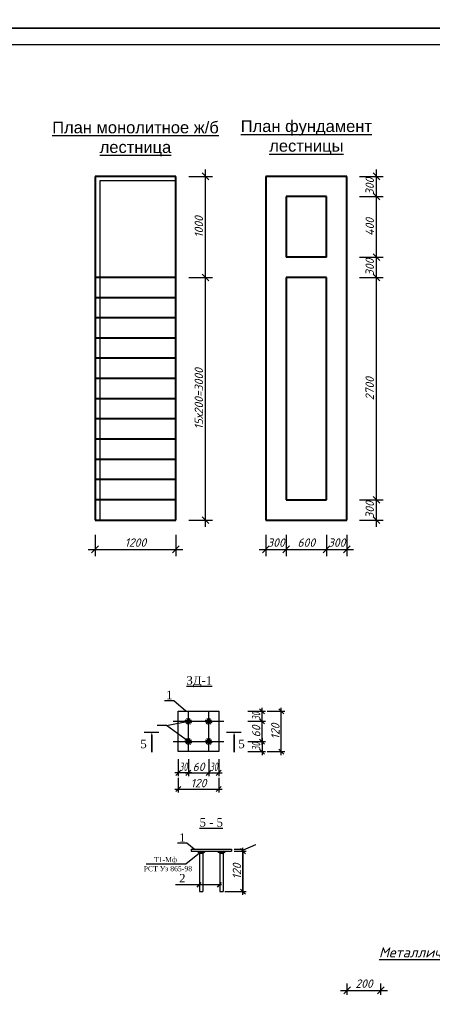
# Model space of a CAD drawing. Header units: millimetres. Extents: x -3143211 to -2549809, y 1060331 to 1341741.
# Tile 3 of 131: x -3111057 to -3098825, y 1089833 to 1119055. Entities that reach past the tile are written whole.
import ezdxf

# ---------------------------------------------------------------- set-up
doc = ezdxf.new("R2010")
doc.units = ezdxf.units.MM
doc.layers.add('liniya', color=7, linetype='Continuous')
doc.layers.add('Дераза', color=5, linetype='Continuous')
doc.styles.add('Andrew ART', font='VIVALDII.TTF', dxfattribs={"height": 0.25})
doc.styles.get("Standard").update_dxf_attribs({"font": 'isocpeui.ttf'})
doc.styles.add('TIMES (Gotic)', font='times.ttf')
doc.linetypes.add('FENCELINE2', pattern='A,6.35,-2.54,[132,ltypeshp.shx,S=2.54,R=0,X=-2.54,Y=0],-2.54,25.4', length=36.83)
doc.dimstyles.new('ISO-25', dxfattribs={"dimtxt": 2.5, "dimasz": 2.5, "dimexe": 1.25, "dimexo": 0.625, "dimtad": 1, "dimlfac": 100, "dimtxsty": 'Standard', "dimblk": 'OBLIQUE', "dimcen": 2.5, "dimadec": 0, "dimazin": 0, "dimtfac": 1, "dimtmove": 0, "dimatfit": 3, "dimldrblk": 'OBLIQUE', "dimfxl": 1, "dimarcsym": 0})
doc.dimstyles.new('STANDARD-100', dxfattribs={"dimtxt": 250, "dimasz": 200, "dimexe": 200, "dimexo": 200, "dimgap": 75, "dimtad": 1, "dimdec": 0, "dimzin": 0, "dimdsep": 46, "dimtxsty": 'Standard', "dimblk": 'OBLIQUE', "dimcen": 0.09, "dimdle": 200, "dimadec": 0, "dimazin": 0, "dimtfac": 1, "dimtdec": 0, "dimtofl": 0, "dimtmove": 0, "dimatfit": 3, "dimldrblk": 'OBLIQUE', "dimfxl": 1, "dimtolj": 1, "dimtzin": 0, "dimarcsym": 0})

# ---------------------------------------------------------------- blocks, each defined once
blk = doc.blocks.new('_Oblique')
at = {"color": 0, "linetype": 'ByBlock', "lineweight": -2}
blk.add_line((-0.5, -0.5), (0.5, 0.5), dxfattribs=at)
blk = doc.blocks.new('*D132')
at = {"color": 0, "lineweight": -2, "ltscale": 100, "transparency": 16777216}
for p, q in [((-3104702, 1094438), (-3104439, 1094438)), ((-3104702, 1094378), (-3104439, 1094378)), ((-3104440, 1094408), (-3104061, 1094574)), ((-3104440, 1094378), (-3104440, 1094438)), ((-3104061, 1094574), (-3104061, 1094577))]:
    blk.add_line(p, q, dxfattribs=at)
at = {"layer": 'Defpoints', "color": 0, "ltscale": 100, "transparency": 16777216}
for p in [(-3104703, 1094438), (-3104703, 1094378), (-3104440, 1094438)]:
    blk.add_point(p, dxfattribs=at)
at = {"color": 0, "lineweight": -2, "ltscale": 100, "transparency": 16777216, "xscale": 2.5, "yscale": 2.5, "zscale": 2.5}
for p, rotation in [((-3104440, 1094438), 90), ((-3104440, 1094378), 270)]:
    blk.add_blockref('_Oblique', p, dxfattribs=dict(at, rotation=rotation))
at = {"color": 0, "ltscale": 100, "transparency": 16777216, "insert": (-3104063, 1094575), "char_height": 2.5, "attachment_point": 5, "rotation": 90}
blk.add_mtext('{\\H0.8333x;6}', dxfattribs=at)
blk = doc.blocks.new('*D121')
at = {"layer": 'Defpoints', "color": 0, "transparency": 16777216}
for p in [(-3108825, 1103970), (-3106425, 1103970), (-3106425, 1103336)]:
    blk.add_point(p, dxfattribs=at)
at = {"layer": 'Дераза', "color": 0, "lineweight": -2, "transparency": 16777216}
for p, q in [((-3108825, 1103770), (-3108825, 1103136)), ((-3106425, 1103770), (-3106425, 1103136)), ((-3109025, 1103336), (-3106225, 1103336))]:
    blk.add_line(p, q, dxfattribs=at)
at = {"layer": 'Дераза', "color": 0, "lineweight": -2, "transparency": 16777216, "xscale": 200, "yscale": 200, "zscale": 200, "rotation": 180}
blk.add_blockref('_Oblique', (-3108825, 1103336), dxfattribs=at)
at = {"layer": 'Дераза', "color": 0, "lineweight": -2, "transparency": 16777216, "xscale": 200, "yscale": 200, "zscale": 200}
blk.add_blockref('_Oblique', (-3106425, 1103336), dxfattribs=at)
at = {"layer": 'Дераза', "color": 0, "transparency": 16777216, "insert": (-3107625, 1103536), "char_height": 250, "width": 692.65, "attachment_point": 5}
blk.add_mtext('\\A1;1200', dxfattribs=at)
blk = doc.blocks.new('*D122')
at = {"layer": 'Defpoints', "color": 0, "transparency": 16777216}
for p in [(-3106244, 1111405), (-3105546, 1111405), (-3106244, 1104205)]:
    blk.add_point(p, dxfattribs=at)
at = {"layer": 'Дераза', "color": 0, "lineweight": -2, "transparency": 16777216}
for p, q in [((-3105546, 1104005), (-3105546, 1111605)), ((-3106044, 1111405), (-3105346, 1111405)), ((-3106044, 1104205), (-3105346, 1104205))]:
    blk.add_line(p, q, dxfattribs=at)
at = {"layer": 'Дераза', "color": 0, "lineweight": -2, "transparency": 16777216, "xscale": 200, "yscale": 200, "zscale": 200}
for p, rotation in [((-3105546, 1111405), 90), ((-3105546, 1104205), 270)]:
    blk.add_blockref('_Oblique', p, dxfattribs=dict(at, rotation=rotation))
at = {"layer": 'Дераза', "color": 0, "transparency": 16777216, "insert": (-3105746, 1107805), "char_height": 250, "width": 2002.88, "attachment_point": 5, "rotation": 90}
blk.add_mtext('\\A1;15х200=3000', dxfattribs=at)
blk = doc.blocks.new('*D123')
at = {"layer": 'Defpoints', "color": 0, "transparency": 16777216}
for p in [(-3106244, 1114405), (-3105546, 1114405), (-3106244, 1111405)]:
    blk.add_point(p, dxfattribs=at)
at = {"layer": 'Дераза', "color": 0, "lineweight": -2, "transparency": 16777216}
for p, q in [((-3105546, 1111205), (-3105546, 1114605)), ((-3106044, 1114405), (-3105346, 1114405)), ((-3106044, 1111405), (-3105346, 1111405))]:
    blk.add_line(p, q, dxfattribs=at)
at = {"layer": 'Дераза', "color": 0, "lineweight": -2, "transparency": 16777216, "xscale": 200, "yscale": 200, "zscale": 200}
for p, rotation in [((-3105546, 1114405), 90), ((-3105546, 1111405), 270)]:
    blk.add_blockref('_Oblique', p, dxfattribs=dict(at, rotation=rotation))
at = {"layer": 'Дераза', "color": 0, "transparency": 16777216, "insert": (-3105746, 1112905), "char_height": 250, "width": 692.65, "attachment_point": 5, "rotation": 90}
blk.add_mtext('\\A1;1000', dxfattribs=at)
blk = doc.blocks.new('*D124')
at = {"layer": 'Defpoints', "color": 0, "transparency": 16777216}
for p in [(-3101178, 1111405), (-3100480, 1111405), (-3101178, 1104805)]:
    blk.add_point(p, dxfattribs=at)
at = {"layer": 'Дераза', "color": 0, "lineweight": -2, "transparency": 16777216}
for p, q in [((-3100480, 1104605), (-3100480, 1111605)), ((-3100978, 1111405), (-3100280, 1111405)), ((-3100978, 1104805), (-3100280, 1104805))]:
    blk.add_line(p, q, dxfattribs=at)
at = {"layer": 'Дераза', "color": 0, "lineweight": -2, "transparency": 16777216, "xscale": 200, "yscale": 200, "zscale": 200}
for p, rotation in [((-3100480, 1111405), 90), ((-3100480, 1104805), 270)]:
    blk.add_blockref('_Oblique', p, dxfattribs=dict(at, rotation=rotation))
at = {"layer": 'Дераза', "color": 0, "transparency": 16777216, "insert": (-3100681, 1108105), "char_height": 250, "attachment_point": 5, "rotation": 90}
blk.add_mtext('\\A1;2700', dxfattribs=at)
blk = doc.blocks.new('*D125')
at = {"layer": 'Defpoints', "color": 0, "transparency": 16777216}
for p in [(-3103759, 1103970), (-3103159, 1103970), (-3103159, 1103336)]:
    blk.add_point(p, dxfattribs=at)
at = {"layer": 'Дераза', "color": 0, "lineweight": -2, "transparency": 16777216}
for p, q in [((-3103759, 1103770), (-3103759, 1103136)), ((-3103159, 1103770), (-3103159, 1103136)), ((-3103959, 1103336), (-3102959, 1103336))]:
    blk.add_line(p, q, dxfattribs=at)
at = {"layer": 'Дераза', "color": 0, "lineweight": -2, "transparency": 16777216, "xscale": 200, "yscale": 200, "zscale": 200, "rotation": 180}
blk.add_blockref('_Oblique', (-3103759, 1103336), dxfattribs=at)
at = {"layer": 'Дераза', "color": 0, "lineweight": -2, "transparency": 16777216, "xscale": 200, "yscale": 200, "zscale": 200}
blk.add_blockref('_Oblique', (-3103159, 1103336), dxfattribs=at)
at = {"layer": 'Дераза', "color": 0, "transparency": 16777216, "insert": (-3103459, 1103536), "char_height": 250, "width": 563.3, "attachment_point": 5}
blk.add_mtext('\\A1;300', dxfattribs=at)
blk = doc.blocks.new('*D126')
at = {"layer": 'Defpoints', "color": 0, "transparency": 16777216}
for p in [(-3103159, 1103970), (-3101959, 1103962), (-3101959, 1103336)]:
    blk.add_point(p, dxfattribs=at)
at = {"layer": 'Дераза', "color": 0, "lineweight": -2, "transparency": 16777216}
for p, q in [((-3103159, 1103770), (-3103159, 1103136)), ((-3101959, 1103762), (-3101959, 1103136)), ((-3103359, 1103336), (-3101759, 1103336))]:
    blk.add_line(p, q, dxfattribs=at)
at = {"layer": 'Дераза', "color": 0, "lineweight": -2, "transparency": 16777216, "xscale": 200, "yscale": 200, "zscale": 200, "rotation": 180}
blk.add_blockref('_Oblique', (-3103159, 1103336), dxfattribs=at)
at = {"layer": 'Дераза', "color": 0, "lineweight": -2, "transparency": 16777216, "xscale": 200, "yscale": 200, "zscale": 200}
blk.add_blockref('_Oblique', (-3101959, 1103336), dxfattribs=at)
at = {"layer": 'Дераза', "color": 0, "transparency": 16777216, "insert": (-3102559, 1103536), "char_height": 250, "width": 563.3, "attachment_point": 5}
blk.add_mtext('\\A1;600', dxfattribs=at)
blk = doc.blocks.new('*D127')
at = {"layer": 'Defpoints', "color": 0, "transparency": 16777216}
for p in [(-3101959, 1103962), (-3101359, 1103962), (-3101359, 1103336)]:
    blk.add_point(p, dxfattribs=at)
at = {"layer": 'Дераза', "color": 0, "lineweight": -2, "transparency": 16777216}
for p, q in [((-3101959, 1103762), (-3101959, 1103136)), ((-3101359, 1103762), (-3101359, 1103136)), ((-3102159, 1103336), (-3101159, 1103336))]:
    blk.add_line(p, q, dxfattribs=at)
at = {"layer": 'Дераза', "color": 0, "lineweight": -2, "transparency": 16777216, "xscale": 200, "yscale": 200, "zscale": 200, "rotation": 180}
blk.add_blockref('_Oblique', (-3101959, 1103336), dxfattribs=at)
at = {"layer": 'Дераза', "color": 0, "lineweight": -2, "transparency": 16777216, "xscale": 200, "yscale": 200, "zscale": 200}
blk.add_blockref('_Oblique', (-3101359, 1103336), dxfattribs=at)
at = {"layer": 'Дераза', "color": 0, "transparency": 16777216, "insert": (-3101659, 1103536), "char_height": 250, "width": 563.3, "attachment_point": 5}
blk.add_mtext('\\A1;300', dxfattribs=at)
blk = doc.blocks.new('*D128')
at = {"layer": 'Defpoints', "color": 0, "transparency": 16777216}
for p in [(-3101178, 1112005), (-3100480, 1112005), (-3101178, 1111405)]:
    blk.add_point(p, dxfattribs=at)
at = {"layer": 'Дераза', "color": 0, "lineweight": -2, "transparency": 16777216}
for p, q in [((-3100480, 1111205), (-3100480, 1112205)), ((-3100978, 1112005), (-3100280, 1112005)), ((-3100978, 1111405), (-3100280, 1111405))]:
    blk.add_line(p, q, dxfattribs=at)
at = {"layer": 'Дераза', "color": 0, "lineweight": -2, "transparency": 16777216, "xscale": 200, "yscale": 200, "zscale": 200}
for p, rotation in [((-3100480, 1112005), 90), ((-3100480, 1111405), 270)]:
    blk.add_blockref('_Oblique', p, dxfattribs=dict(at, rotation=rotation))
at = {"layer": 'Дераза', "color": 0, "transparency": 16777216, "insert": (-3100680, 1111705), "char_height": 250, "width": 563.3, "attachment_point": 5, "rotation": 90}
blk.add_mtext('\\A1;300', dxfattribs=at)
blk = doc.blocks.new('*D129')
at = {"layer": 'Defpoints', "color": 0, "transparency": 16777216}
for p in [(-3101178, 1114405), (-3100480, 1114405), (-3101178, 1113805)]:
    blk.add_point(p, dxfattribs=at)
at = {"layer": 'Дераза', "color": 0, "lineweight": -2, "transparency": 16777216}
for p, q in [((-3100480, 1113605), (-3100480, 1114605)), ((-3100978, 1114405), (-3100280, 1114405)), ((-3100978, 1113805), (-3100280, 1113805))]:
    blk.add_line(p, q, dxfattribs=at)
at = {"layer": 'Дераза', "color": 0, "lineweight": -2, "transparency": 16777216, "xscale": 200, "yscale": 200, "zscale": 200}
for p, rotation in [((-3100480, 1114405), 90), ((-3100480, 1113805), 270)]:
    blk.add_blockref('_Oblique', p, dxfattribs=dict(at, rotation=rotation))
at = {"layer": 'Дераза', "color": 0, "transparency": 16777216, "insert": (-3100680, 1114105), "char_height": 250, "width": 563.3, "attachment_point": 5, "rotation": 90}
blk.add_mtext('\\A1;300', dxfattribs=at)
blk = doc.blocks.new('*D130')
at = {"layer": 'Defpoints', "color": 0, "transparency": 16777216}
for p in [(-3101178, 1113805), (-3100480, 1113805), (-3101178, 1112005)]:
    blk.add_point(p, dxfattribs=at)
at = {"layer": 'Дераза', "color": 0, "lineweight": -2, "transparency": 16777216}
for p, q in [((-3100480, 1111805), (-3100480, 1114005)), ((-3100978, 1113805), (-3100280, 1113805)), ((-3100978, 1112005), (-3100280, 1112005))]:
    blk.add_line(p, q, dxfattribs=at)
at = {"layer": 'Дераза', "color": 0, "lineweight": -2, "transparency": 16777216, "xscale": 200, "yscale": 200, "zscale": 200}
for p, rotation in [((-3100480, 1113805), 90), ((-3100480, 1112005), 270)]:
    blk.add_blockref('_Oblique', p, dxfattribs=dict(at, rotation=rotation))
at = {"layer": 'Дераза', "color": 0, "transparency": 16777216, "insert": (-3100680, 1112905), "char_height": 250, "width": 589.05, "attachment_point": 5, "rotation": 90}
blk.add_mtext('\\A1;400', dxfattribs=at)
blk = doc.blocks.new('*D131')
at = {"layer": 'Defpoints', "color": 0, "transparency": 16777216}
for p in [(-3101178, 1104805), (-3100480, 1104805), (-3101178, 1104205)]:
    blk.add_point(p, dxfattribs=at)
at = {"layer": 'Дераза', "color": 0, "lineweight": -2, "transparency": 16777216}
for p, q in [((-3100480, 1104005), (-3100480, 1105005)), ((-3100978, 1104805), (-3100280, 1104805)), ((-3100978, 1104205), (-3100280, 1104205))]:
    blk.add_line(p, q, dxfattribs=at)
at = {"layer": 'Дераза', "color": 0, "lineweight": -2, "transparency": 16777216, "xscale": 200, "yscale": 200, "zscale": 200}
for p, rotation in [((-3100480, 1104805), 90), ((-3100480, 1104205), 270)]:
    blk.add_blockref('_Oblique', p, dxfattribs=dict(at, rotation=rotation))
at = {"layer": 'Дераза', "color": 0, "transparency": 16777216, "insert": (-3100680, 1104505), "char_height": 250, "attachment_point": 5, "rotation": 90}
blk.add_mtext('\\A1;300', dxfattribs=at)
blk = doc.blocks.new('*D110')
at = {"layer": 'Defpoints', "color": 0, "transparency": 16777216}
for p in [(-3100348, 1090247), (-3101348, 1089910), (-3100348, 1089910)]:
    blk.add_point(p, dxfattribs=at)
at = {"layer": 'Дераза', "color": 0, "lineweight": -2, "transparency": 16777216}
for p, q in [((-3101548, 1090247), (-3100148, 1090247)), ((-3101348, 1090110), (-3101348, 1090447)), ((-3100348, 1090110), (-3100348, 1090447))]:
    blk.add_line(p, q, dxfattribs=at)
at = {"layer": 'Дераза', "color": 0, "lineweight": -2, "transparency": 16777216, "xscale": 200, "yscale": 200, "zscale": 200, "rotation": 180}
blk.add_blockref('_Oblique', (-3101348, 1090247), dxfattribs=at)
at = {"layer": 'Дераза', "color": 0, "lineweight": -2, "transparency": 16777216, "xscale": 200, "yscale": 200, "zscale": 200}
blk.add_blockref('_Oblique', (-3100348, 1090247), dxfattribs=at)
at = {"layer": 'Дераза', "color": 0, "transparency": 16777216, "insert": (-3100848, 1090447), "char_height": 250, "attachment_point": 5}
blk.add_mtext('\\A1;200', dxfattribs=at)

msp = doc.modelspace()

# ---------------------------------------------------------------- hatches: boundary and pattern name
at = {"linetype": 'Continuous', "lineweight": -3, "ltscale": 1.2}
h = msp.add_hatch(color=256, dxfattribs=at)
h.paths.add_polyline_path([(-3105728.0688, 1094329.7735), (-3105728.0688, 1094377.71332), (-3105793.48903, 1094377.71332, 0.1348018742)])
h.paths.add_polyline_path([(-3105728.0688, 1094377.71332), (-3105728.0688, 1094329.7735, 0.167927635), (-3105628.0688, 1094326.60627), (-3105628.0688, 1094377.71332)])
h.paths.add_polyline_path([(-3105553.48416, 1094377.71332), (-3105628.0688, 1094377.71332), (-3105628.0688, 1094326.60627, 0.1509562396)])
h = msp.add_hatch(color=256, dxfattribs=at)
h.paths.add_polyline_path([(-3105128.0688, 1094329.7735), (-3105128.0688, 1094377.71332), (-3105193.48903, 1094377.71332, 0.1348018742)])
h.paths.add_polyline_path([(-3105128.0688, 1094377.71332), (-3105128.0688, 1094329.7735, 0.167927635), (-3105028.0688, 1094326.60627), (-3105028.0688, 1094377.71332)])
h.paths.add_polyline_path([(-3104953.48416, 1094377.71332), (-3105028.0688, 1094377.71332), (-3105028.0688, 1094326.60627, 0.1509562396)])

# ---------------------------------------------------------------- linework, layer by layer
at = {"lineweight": 40}
for p, q in [((-3108824.86181, 1114404.84337), (-3108824.86181, 1111404.84337)), ((-3106424.86181, 1114404.84337), (-3108824.86181, 1114404.84337)), ((-3106424.86181, 1111404.84337), (-3106424.86181, 1114404.84337)), ((-3103758.64534, 1114404.84337), (-3103758.64534, 1111404.84337)), ((-3101358.64534, 1114404.84337), (-3103758.64534, 1114404.84337)), ((-3101358.64534, 1111404.84337), (-3101358.64534, 1114404.84337)), ((-3101958.64534, 1113804.84337), (-3103158.64534, 1113804.84337)), ((-3103158.64534, 1113804.84337), (-3103158.64534, 1112004.84337)), ((-3101958.64534, 1112004.84337), (-3101958.64534, 1113804.84337)), ((-3101958.64534, 1112004.84337), (-3103158.64534, 1112004.84337)), ((-3108824.86181, 1111404.84337), (-3108824.86181, 1104204.84337)), ((-3106424.86181, 1111404.84337), (-3108824.86181, 1111404.84337)), ((-3106424.86181, 1104204.84337), (-3106424.86181, 1111404.84337)), ((-3103758.64534, 1111404.84337), (-3103758.64534, 1104204.84337)), ((-3101958.64534, 1111404.84337), (-3103158.64534, 1111404.84337)), ((-3103158.64534, 1111404.84337), (-3103158.64534, 1104804.84337)), ((-3101958.64534, 1104804.84337), (-3101958.64534, 1111404.84337)), ((-3101358.64534, 1104204.84337), (-3101358.64534, 1111404.84337)), ((-3106424.86181, 1110804.84337), (-3108824.86181, 1110804.84337)), ((-3106424.86181, 1110204.84337), (-3108824.86181, 1110204.84337)), ((-3106424.86181, 1109604.84337), (-3108824.86181, 1109604.84337)), ((-3106424.86181, 1109004.84337), (-3108824.86181, 1109004.84337)), ((-3106424.86181, 1108404.84337), (-3108824.86181, 1108404.84337)), ((-3106424.86181, 1107804.84337), (-3108824.86181, 1107804.84337)), ((-3106424.86181, 1107204.84337), (-3108824.86181, 1107204.84337)), ((-3106424.86181, 1106604.84337), (-3108824.86181, 1106604.84337)), ((-3106424.86181, 1106004.84337), (-3108824.86181, 1106004.84337)), ((-3106424.86181, 1105404.84337), (-3108824.86181, 1105404.84337)), ((-3106424.86181, 1104804.84337), (-3108824.86181, 1104804.84337)), ((-3103158.64534, 1104804.84337), (-3101958.64534, 1104804.84337)), ((-3108824.86181, 1104204.84337), (-3106424.86181, 1104204.84337)), ((-3103758.64534, 1104204.84337), (-3101358.64534, 1104204.84337))]:
    msp.add_line(p, q, dxfattribs=at)
for p, q in [((-3106054.64381, 1097331.55893), (-3106054.64381, 1098531.55893)), ((-3105454.64381, 1097331.55893), (-3105454.64381, 1098531.55893))]:
    msp.add_line(p, q)
at = {"ltscale": 100}
for p, q in [((-3104293.42218, 1098531.55893), (-3103771.82506, 1098531.55893)), ((-3103871.82506, 1098131.55893), (-3103871.82506, 1098631.55893)), ((-3103721.82506, 1098531.55893), (-3103200.4643, 1098531.55893)), ((-3103300.4643, 1097231.55893), (-3103300.4643, 1098631.55893)), ((-3104293.42218, 1098231.55893), (-3103771.82506, 1098231.55893)), ((-3104293.42218, 1098231.55893), (-3103771.82506, 1098231.55893)), ((-3103871.82506, 1097531.55893), (-3103871.82506, 1098331.55893)), ((-3104293.42218, 1097631.55893), (-3103771.82506, 1097631.55893)), ((-3104293.42218, 1097631.55893), (-3103771.82506, 1097631.55893)), ((-3103871.82506, 1097731.55893), (-3103871.82506, 1097231.55893)), ((-3104293.42218, 1097331.55893), (-3103771.82506, 1097331.55893)), ((-3103721.82506, 1097331.55893), (-3103200.4643, 1097331.55893)), ((-3106354.64381, 1097110.81242), (-3106354.64381, 1096603.14249)), ((-3106054.64381, 1097110.81242), (-3106054.64381, 1096603.14249)), ((-3106054.64381, 1097110.81242), (-3106054.64381, 1096603.14249)), ((-3105454.64381, 1097110.81242), (-3105454.64381, 1096603.14249)), ((-3105454.64381, 1097110.81242), (-3105454.64381, 1096603.14249)), ((-3105154.64381, 1097110.81242), (-3105154.64381, 1096603.14249)), ((-3105954.64381, 1096703.14249), (-3106454.64381, 1096703.14249)), ((-3106154.64381, 1096703.14249), (-3105354.64381, 1096703.14249)), ((-3105554.64381, 1096703.14249), (-3105054.64381, 1096703.14249)), ((-3106354.64381, 1096553.14249), (-3106354.64381, 1096121.59542)), ((-3105154.64381, 1096553.14249), (-3105154.64381, 1096121.59542)), ((-3106454.64381, 1096221.59542), (-3105054.64381, 1096221.59542)), ((-3104653.0688, 1094377.71332), (-3104340.2405, 1094377.71332)), ((-3104440.2405, 1093077.71332), (-3104440.2405, 1094477.71332)), ((-3104978.0688, 1093177.71332), (-3104340.2405, 1093177.71332))]:
    msp.add_line(p, q, dxfattribs=at)
at = {"linetype": 'Continuous', "lineweight": -3, "ltscale": 1.2}
for p, q in [((-3106704.7002, 1098106.42379), (-3106054.64381, 1098231.55893)), ((-3106102.3368, 1098216.54629), (-3106148.88355, 1098198.10939)), ((-3106100.99798, 1098250.30168), (-3106147.35216, 1098269.04443)), ((-3106091.51984, 1098197.79269), (-3106124.50857, 1098160.01233)), ((-3106078.22969, 1098275.64642), (-3106101.81557, 1098319.7339)), ((-3106067.51959, 1098183.24522), (-3106082.04084, 1098135.38511)), ((-3106054.64381, 1098281.55893), (-3106054.64381, 1098331.55893)), ((-3106029.53876, 1098274.79938), (-3106004.43371, 1098318.03982)), ((-3106027.20205, 1098189.76241), (-3105999.76028, 1098147.96588)), ((-3106010.36824, 1098254.78981), (-3105966.09267, 1098278.0207)), ((-3106008.65983, 1098211.92545), (-3105962.67585, 1098192.29197)), ((-3105502.3368, 1098216.54629), (-3105548.88355, 1098198.10939)), ((-3105500.99798, 1098250.30168), (-3105547.35216, 1098269.04443)), ((-3105491.51984, 1098197.79269), (-3105524.50857, 1098160.01233)), ((-3105478.22969, 1098275.64642), (-3105501.81557, 1098319.7339)), ((-3105467.51959, 1098183.24522), (-3105482.04084, 1098135.38511)), ((-3105454.64381, 1098281.55893), (-3105454.64381, 1098331.55893)), ((-3105429.53876, 1098274.79938), (-3105404.43371, 1098318.03982)), ((-3105427.20205, 1098189.76241), (-3105399.76028, 1098147.96588)), ((-3105410.36824, 1098254.78981), (-3105366.09267, 1098278.0207)), ((-3105408.65983, 1098211.92545), (-3105362.67585, 1098192.29197)), ((-3106102.3368, 1097616.54629), (-3106148.88355, 1097598.10939)), ((-3106100.99798, 1097650.30168), (-3106147.35216, 1097669.04443)), ((-3106091.51984, 1097597.79269), (-3106124.50857, 1097560.01233)), ((-3106078.22969, 1097675.64642), (-3106101.81557, 1097719.7339)), ((-3106067.51959, 1097583.24522), (-3106082.04084, 1097535.38511)), ((-3106054.64381, 1097681.55893), (-3106054.64381, 1097731.55893)), ((-3106029.53876, 1097674.79938), (-3106004.43371, 1097718.03982)), ((-3106027.20205, 1097589.76241), (-3105999.76028, 1097547.96588)), ((-3106010.36824, 1097654.78981), (-3105966.09267, 1097678.0207)), ((-3106008.65983, 1097611.92545), (-3105962.67585, 1097592.29197)), ((-3105502.3368, 1097616.54629), (-3105548.88355, 1097598.10939)), ((-3105500.99798, 1097650.30168), (-3105547.35216, 1097669.04443)), ((-3105491.51984, 1097597.79269), (-3105524.50857, 1097560.01233)), ((-3105478.22969, 1097675.64642), (-3105501.81557, 1097719.7339)), ((-3105467.51959, 1097583.24522), (-3105482.04084, 1097535.38511)), ((-3105454.64381, 1097681.55893), (-3105454.64381, 1097731.55893)), ((-3105429.53876, 1097674.79938), (-3105404.43371, 1097718.03982)), ((-3105427.20205, 1097589.76241), (-3105399.76028, 1097547.96588)), ((-3105410.36824, 1097654.78981), (-3105366.09267, 1097678.0207)), ((-3105408.65983, 1097611.92545), (-3105362.67585, 1097592.29197)), ((-3104440.2405, 1094440.21332), (-3104440.2405, 1093115.21332)), ((-3105072.52763, 1093382.84387), (-3106435.5784, 1093382.84387)), ((-3105793.61221, 1093310.48941), (-3105672.52763, 1093444.15669)), ((-3105193.61221, 1093310.48941), (-3105072.52763, 1093444.15669))]:
    msp.add_line(p, q, dxfattribs=at)
at = {"linetype": 'Continuous', "lineweight": -3}
for p, q in [((-3106504.64381, 1098231.55893), (-3105004.64381, 1098231.55893)), ((-3106504.64381, 1097631.55893), (-3105004.64381, 1097631.55893))]:
    msp.add_line(p, q, dxfattribs=at)
at = {"linetype": 'Continuous', "lineweight": 30, "ltscale": 1.2}
for p, q in [((-3105978.0688, 1094437.71332), (-3105978.0688, 1094377.71332)), ((-3105978.0688, 1094437.71332), (-3104778.0688, 1094437.71332)), ((-3105978.0688, 1094377.71332), (-3104778.0688, 1094377.71332)), ((-3105728.0688, 1094377.71332), (-3105728.0688, 1093177.71332)), ((-3105628.0688, 1094377.71332), (-3105628.0688, 1093177.71332)), ((-3105128.0688, 1094377.71332), (-3105128.0688, 1093177.71332)), ((-3105028.0688, 1094377.71332), (-3105028.0688, 1093177.71332)), ((-3104778.0688, 1094437.71332), (-3104778.0688, 1094377.71332)), ((-3105728.0688, 1093177.71332), (-3105628.0688, 1093177.71332)), ((-3105128.0688, 1093177.71332), (-3105028.0688, 1093177.71332))]:
    msp.add_line(p, q, dxfattribs=at)
at = {"color": 0}
for points in [[(-3116696.73173, 1118804.62022), (-3057296.73173, 1118804.62022), (-3057296.73173, 1160804.62022), (-3116696.73173, 1160804.62022)], [(-3116696.73173, 1076804.62022), (-3057296.73173, 1076804.62022), (-3057296.73173, 1118804.62022), (-3116696.73173, 1118804.62022)], [(-3114696.73173, 1077304.62022), (-3057796.73173, 1077304.62022), (-3057796.73173, 1118304.62022), (-3114696.73173, 1118304.62022)]]:
    msp.add_lwpolyline(points, close=True, dxfattribs=at)
at = {"linetype": 'FENCELINE2', "ltscale": 10}
msp.add_lwpolyline([(-3108674.85692, 1104204.84337), (-3108674.85692, 1114284.83679), (-3106424.86181, 1114284.83679)], dxfattribs=at)
at = {"linetype": 'Continuous', "lineweight": -3, "ltscale": 1.2}
for points in [[(-3106136.31753, 1098531.55893), (-3106491.69027, 1098843.23468), (-3106764.20415, 1098843.23468)], [(-3106054.64381, 1097631.55893), (-3106704.7002, 1098106.42379), (-3106977.21408, 1098106.42379)], [(-3105678.61732, 1094359.30287), (-3106128.98969, 1093993.7619), (-3107308.03239, 1093993.7619)], [(-3105884.97046, 1094437.71332), (-3106106.7864, 1094612.10631), (-3106379.30028, 1094612.10631)]]:
    msp.add_lwpolyline(points, dxfattribs=at)
at = {"linetype": 'Continuous', "lineweight": 30, "ltscale": 1.2}
msp.add_lwpolyline([(-3106354.64381, 1098531.55893), (-3105154.64381, 1098531.55893), (-3105154.64381, 1097331.55893), (-3106354.64381, 1097331.55893), (-3106354.64381, 1098531.55893)], dxfattribs=at)
for centre in [(-3106054.64381, 1098231.55893), (-3105454.64381, 1098231.55893), (-3106054.64381, 1097631.55893), (-3105454.64381, 1097631.55893)]:
    msp.add_circle(centre, 50, dxfattribs=at)
at = {"linetype": 'Continuous', "lineweight": -3, "ltscale": 1.2}
for centre in [(-3105673.48659, 1094472.86535), (-3105073.48659, 1094472.86535)]:
    msp.add_arc(centre, 153.1486, 218.411513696, 321.588486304, dxfattribs=at)
at = {"layer": 'liniya', "const_width": 40}
for points in [[(-3107373.71413, 1097902.75987), (-3106929.30861, 1097902.75987)], [(-3104933.40296, 1097902.75987), (-3104488.99745, 1097902.75987)]]:
    msp.add_lwpolyline(points, dxfattribs=at)
at = {"layer": 'liniya'}
for points in [[(-3107140.72707, 1097902.75987, 0, 160, 0), (-3107140.72707, 1097621.23794, 56, 56, 0), (-3107140.72707, 1097312.75263, 56, 56, 0)], [(-3104700.41591, 1097902.75987, 0, 160, 0), (-3104700.41591, 1097621.23794, 56, 56, 0), (-3104700.41591, 1097312.75263, 56, 56, 0)]]:
    msp.add_lwpolyline(points, format="xyseb", dxfattribs=at)

# ---------------------------------------------------------------- block references
at = {"ltscale": 100, "xscale": 150, "yscale": 150, "zscale": 150}
for p, rotation in [((-3103871.82506, 1098531.55893), 90), ((-3103300.4643, 1098531.55893), 90), ((-3103871.82506, 1098231.55893), 90), ((-3103871.82506, 1098231.55893), 270), ((-3103871.82506, 1097631.55893), 90), ((-3103871.82506, 1097631.55893), 270), ((-3103871.82506, 1097331.55893), 270), ((-3103300.4643, 1097331.55893), 270), ((-3106354.64381, 1096703.14249), 180), ((-3106054.64381, 1096703.14249), 180), ((-3105454.64381, 1096703.14249), 180), ((-3106354.64381, 1096221.59542), 180), ((-3104440.2405, 1094377.71332), 90), ((-3104440.2405, 1093177.71332), 270)]:
    msp.add_blockref('_Oblique', p, dxfattribs=dict(at, rotation=rotation))
for p in [(-3106054.64381, 1096703.14249), (-3105454.64381, 1096703.14249), (-3105154.64381, 1096703.14249), (-3105154.64381, 1096221.59542)]:
    msp.add_blockref('_Oblique', p, dxfattribs=at)

# ---------------------------------------------------------------- texts
at = {"linetype": 'Continuous', "lineweight": -3, "ltscale": 1.2, "style": 'TIMES (Gotic)'}
for s, p in [('T1-Mф', (-3107076.85791, 1094051.88079)), ('РСТ Уз 865-98', (-3107381.98974, 1093783.41761))]:
    msp.add_text(s, height=150, dxfattribs=at).set_placement(p)
for s, insert, char_height, width, attachment_point in [('{\\fArial|b0|i0|c204|p34;\\LПлан монолитное ж/б лестница}', (-3107624.86181, 1116032.84564), 350, 5614.5752567, 2), ('{\\fArial|b0|i0|c204|p34;\\LПлан фундамент лестницы}', (-3102558.64534, 1116071.19891), 350, 4664.7835814, 2), ('{\\LМеталлическая стремянка Мс-1}', (-3097472.33026, 1091334.29462), 300, 8157.1186556, 5)]:
    msp.add_mtext(s, dxfattribs=dict(insert=insert, char_height=char_height, width=width, attachment_point=attachment_point))
at = {"ltscale": 25, "insert": (-3105732.07079, 1099404.57201), "char_height": 250, "width": 701.6708724, "attachment_point": 5, "style": 'Andrew ART'}
msp.add_mtext('{\\fTimes New Roman|b0|i0|c204|p18;\\LЗД-1}', dxfattribs=at)
at = {"ltscale": 25, "char_height": 250, "attachment_point": 5, "style": 'Andrew ART'}
for s, insert in [('{\\fTimes New Roman|b0|i0|c204|p18;1}', (-3106619.87758, 1099014.14941)), ('{\\fTimes New Roman|b0|i0|c204|p18;5}', (-3107385.21685, 1097557.33611)), ('{\\fTimes New Roman|b0|i0|c204|p18;5}', (-3104479.39911, 1097557.33611)), ('{\\fTimes New Roman|b0|i0|c204|p18;\\L5 - 5}', (-3105378.0688, 1095230.79243)), ('{\\fTimes New Roman|b0|i0|c204|p18;1}', (-3106234.97371, 1094783.02104)), ('{\\fTimes New Roman|b0|i0|c204|p18;2}', (-3106236.82874, 1093575.93624))]:
    msp.add_mtext(s, dxfattribs=dict(at, insert=insert))
at = {"ltscale": 100, "char_height": 300, "attachment_point": 5, "rotation": 90}
for s, insert in [('{\\H0.8333x;\\W0.7;30}', (-3104048.98292, 1098381.55893)), ('{\\H0.8333x;60}', (-3104048.98292, 1097931.55893)), ('{\\H0.8333x;\\W0.7;30}', (-3104048.98292, 1097481.55893))]:
    msp.add_mtext(s, dxfattribs=dict(at, insert=insert))
at = {"ltscale": 100, "char_height": 300, "width": 511.8811591, "attachment_point": 5, "rotation": 90}
for insert in [(-3103477.62215, 1097931.55893), (-3104617.39836, 1093777.71332)]:
    msp.add_mtext('{\\H0.8333x;120}', dxfattribs=dict(at, insert=insert))
at = {"ltscale": 100, "char_height": 300, "attachment_point": 5}
for s, insert, width in [('{\\H0.8333x;\\W0.7;30}', (-3106204.64381, 1096880.30034), 268.6711909), ('{\\H0.8333x;60}', (-3105754.64381, 1096880.30034), 382.5302727), ('{\\H0.8333x;\\W0.7;30}', (-3105304.64381, 1096880.30034), 268.6711909), ('{\\H0.8333x;120}', (-3105754.64381, 1096398.75327), 511.8811591)]:
    msp.add_mtext(s, dxfattribs=dict(at, insert=insert, width=width))

# ---------------------------------------------------------------- dimensions: what is measured, and where the dimension line sits
at = {"ltscale": 100}
dim = msp.add_linear_dim(base=(-3104440.2405, 1094437.71332), p1=(-3104703.0688, 1094377.71332), p2=(-3104703.0688, 1094437.71332), angle=90, text='{\\H0.8333x;6}', dimstyle='ISO-25', override={"dimtmove": 1}, dxfattribs=at)
dim.commit()
dim.dimension.update_dxf_attribs({"geometry": '*D132', "text_midpoint": (-3104060.92479, 1094574.65539), "dimtype": 160})
at = {"layer": 'Дераза', "color": 0}
for base, p1, p2, text, picture, middle in [((-3105545.80625, 1114404.84337), (-3106244.19186, 1111404.84337), (-3106244.19186, 1114404.84337), '1000', '*D123', (-3105745.80625, 1112904.84337)), ((-3100479.58977, 1113804.84337), (-3101177.97539, 1112004.84337), (-3101177.97539, 1113804.84337), '400', '*D130', (-3100679.58977, 1112904.84337)), ((-3105545.80625, 1111404.84337), (-3106244.19186, 1104204.84337), (-3106244.19186, 1111404.84337), '15х200=3000', '*D122', (-3105745.80625, 1107804.84337)), ((-3100479.58977, 1111404.84337), (-3101177.97539, 1104804.84337), (-3101177.97539, 1111404.84337), '2700', '*D124', (-3100681.19962, 1108104.84337))]:
    dim = msp.add_linear_dim(base=base, p1=p1, p2=p2, angle=90, text=text, dimstyle='STANDARD-100', dxfattribs=at)
    dim.commit()
    dim.dimension.update_dxf_attribs({"geometry": picture, "text_midpoint": middle})
for base, p1, p2, picture, middle in [((-3100479.58977, 1114404.84337), (-3101177.97539, 1113804.84337), (-3101177.97539, 1114404.84337), '*D129', (-3100479.58977, 1114104.84337)), ((-3100479.58977, 1112004.84337), (-3101177.97539, 1111404.84337), (-3101177.97539, 1112004.84337), '*D128', (-3100479.58977, 1111704.84337)), ((-3100479.58977, 1104804.84337), (-3101177.97539, 1104204.84337), (-3101177.97539, 1104804.84337), '*D131', (-3100479.58977, 1104504.84337))]:
    dim = msp.add_linear_dim(base=base, p1=p1, p2=p2, angle=90, text='300', dimstyle='STANDARD-100', dxfattribs=at)
    dim.commit()
    dim.dimension.update_dxf_attribs({"geometry": picture, "text_midpoint": middle, "dimtype": 160})
for base, p1, p2, text, picture, middle in [((-3106424.86181, 1103335.6796), (-3108824.86181, 1103969.69176), (-3106424.86181, 1103969.69176), '1200', '*D121', (-3107624.86181, 1103535.6796)), ((-3101958.64534, 1103335.6796), (-3103158.64534, 1103969.69176), (-3101958.64534, 1103962.11433), '600', '*D126', (-3102558.64534, 1103535.6796)), ((-3100347.66856, 1090246.76595), (-3101347.66856, 1089909.65652), (-3100347.66856, 1089909.65652), '200', '*D110', (-3100847.66856, 1090446.76595))]:
    dim = msp.add_linear_dim(base=base, p1=p1, p2=p2, text=text, dimstyle='STANDARD-100', dxfattribs=at)
    dim.commit()
    dim.dimension.update_dxf_attribs({"geometry": picture, "text_midpoint": middle})
for base, p1, p2, picture, middle in [((-3103158.64534, 1103335.6796), (-3103758.64534, 1103969.69176), (-3103158.64534, 1103969.69176), '*D125', (-3103458.64534, 1103335.6796)), ((-3101358.64534, 1103335.6796), (-3101958.64534, 1103962.11433), (-3101358.64534, 1103962.11433), '*D127', (-3101658.64534, 1103335.6796))]:
    dim = msp.add_linear_dim(base=base, p1=p1, p2=p2, text='300', dimstyle='STANDARD-100', dxfattribs=at)
    dim.commit()
    dim.dimension.update_dxf_attribs({"geometry": picture, "text_midpoint": middle, "dimtype": 160})

doc.saveas('drawing.dxf')
